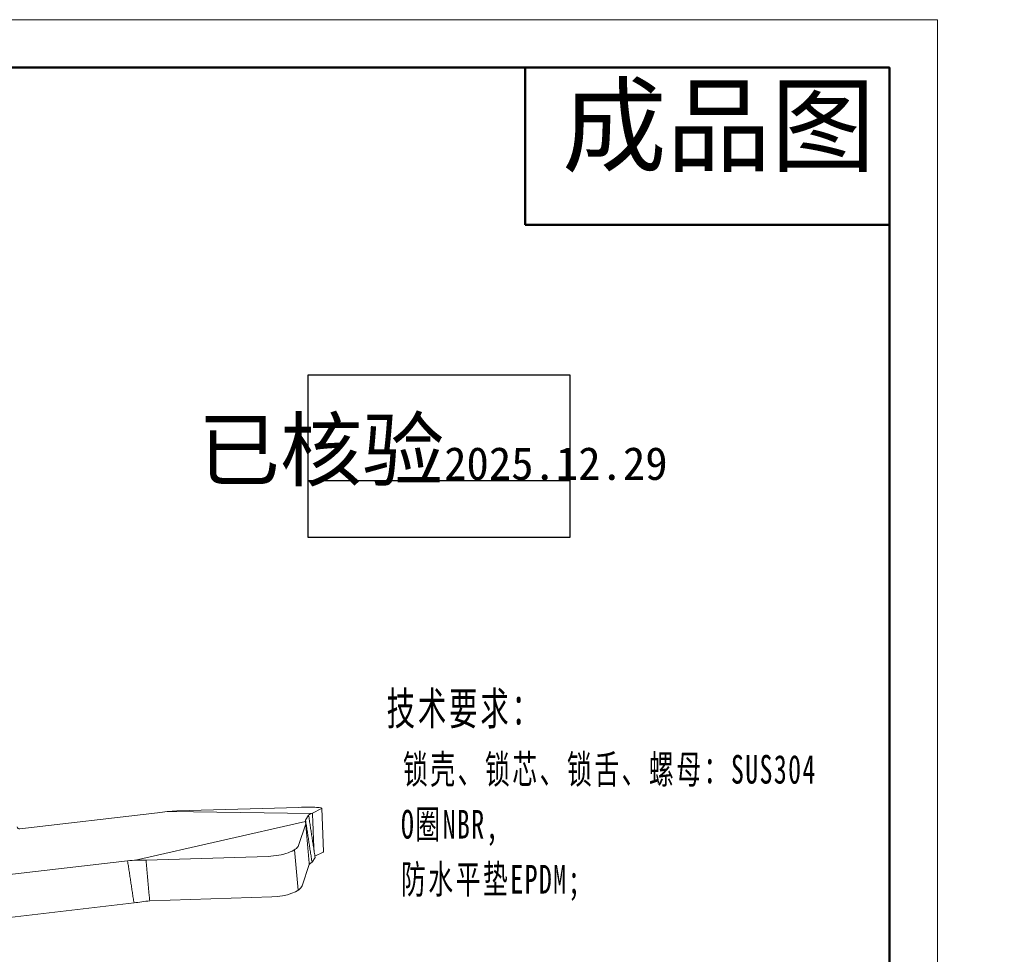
# Model space of a CAD drawing. Header units: millimetres. Extents: x 2401 to 2667, y 1633 to 1817.
# Tile 10 of 10: x 2577 to 2667, y 1731 to 1817. Entities that reach past the tile are written whole.
import ezdxf

# ---------------------------------------------------------------- set-up
doc = ezdxf.new("R2010")
doc.units = ezdxf.units.MM
doc.layers.add('1', color=7, linetype='Continuous', true_color=0xffffff)
for name, color, linetype, lineweight in [('尺寸线层', 3, 'Continuous', 18), ('粗实线层', 7, 'Continuous', 50), ('细实线层', 3, 'Continuous', 18)]:
    doc.layers.add(name, color=color, linetype=linetype, lineweight=lineweight)
doc.styles.get("Standard").update_dxf_attribs({"font": 'arial.ttf'})
doc.styles.add('TEXTSTYLE_2', font='arial.ttf')
doc.styles.add('标准', font='txt', dxfattribs={"width": 0.667})

msp = doc.modelspace()

# ---------------------------------------------------------------- linework, layer by layer
at = {"layer": '1', "color": 7, "linetype": 'Continuous', "lineweight": 18}
for p, q in [((2602.586, 1744.814), (2591.421, 1744.485)), ((2589.642, 1744.313), (2577.012, 1742.843)), ((2603.204, 1743.649), (2603.486, 1744.099)), ((2603.836, 1744.293), (2604.666, 1744.698)), ((2604.859, 1740.74), (2604.696, 1744.727)), ((2602.556, 1741.327), (2603.215, 1743.302)), ((2588.589, 1739.961), (2599.775, 1740.324)), ((2604.061, 1740.337), (2604.828, 1740.711)), ((2574.264, 1738.453), (2586.894, 1739.924)), ((2602.888, 1737.612), (2603.548, 1739.587)), ((2603.796, 1739.778), (2604.078, 1740.228)), ((2574.857, 1734.582), (2587.486, 1736.053)), ((2588.922, 1736.246), (2600.108, 1736.609))]:
    msp.add_line(p, q, dxfattribs=at)
at = {"layer": '1', "color": 7, "linetype": 'Continuous', "lineweight": 13}
for p, q in [((2603.704, 1744.244), (2590.762, 1744.444)), ((2603.206, 1743.523), (2587.618, 1739.963)), ((2602.2, 1740.933), (2602.533, 1737.218))]:
    msp.add_line(p, q, dxfattribs=at)
at = {"layer": '1', "color": 7, "linetype": 'Continuous', "lineweight": 18}
for centre, major_axis, ratio, start_param, end_param in [((2602.198, 1744.625), (-2.498, -0.102), 0.070179, 2.982703, 4.5535), ((2576.983, 1743.036), (0.17, -0.106), 0.96409, 3.834743, 5.40554), ((2600.084, 1741.247), (-2.49, -0.223), 0.361304, 1.414386, 2.985183), ((2602.361, 1740.638), (2.498, 0.102), 0.070179, 6.124296, 6.283192), ((2600.416, 1737.532), (2.49, 0.223), 0.361304, 4.555979, 6.126775)]:
    msp.add_ellipse(centre, major_axis=major_axis, ratio=ratio, start_param=start_param, end_param=end_param, dxfattribs=at)
for points, degree in [([(2589.642, 1744.313), (2590.231, 1744.403), (2590.825, 1744.461), (2591.421, 1744.485)], 3), ([(2603.836, 1744.293), (2603.716, 1744.261), (2603.599, 1744.196), (2603.486, 1744.099)], 3), ([(2603.486, 1744.099), (2604.078, 1740.228)], 1), ([(2603.836, 1744.293), (2603.971, 1740.965)], 1), ([(2603.204, 1743.649), (2603.203, 1743.565), (2603.208, 1743.449), (2603.215, 1743.302)], 3), ([(2603.204, 1743.649), (2603.796, 1739.778)], 1), ([(2603.215, 1743.302), (2603.548, 1739.587)], 1), ([(2603.994, 1740.775), (2603.971, 1740.965)], 1), ([(2588.589, 1739.961), (2588.02, 1739.98), (2587.455, 1739.968), (2586.894, 1739.924)], 3), ([(2587.486, 1736.053), (2586.894, 1739.924)], 1), ([(2588.922, 1736.246), (2588.589, 1739.961)], 1), ([(2603.796, 1739.778), (2603.712, 1739.727), (2603.629, 1739.663), (2603.548, 1739.587)], 3), ([(2588.922, 1736.246), (2588.442, 1736.194), (2587.963, 1736.13), (2587.486, 1736.053)], 3)]:
    msp.add_open_spline(points, degree=degree, dxfattribs=at)
at = {"layer": 'Defpoints', "color": 1}
msp.add_line((2603.449, 1774.769), (2627.418, 1774.769), dxfattribs=at)
msp.add_lwpolyline([(2603.449, 1784.425), (2627.418, 1784.425), (2627.418, 1769.548), (2603.449, 1769.548)], close=True, dxfattribs=at)
at = {"layer": '粗实线层'}
for p, q in [((2623.32, 1812.587), (2623.32, 1798.187)), ((2623.32, 1798.187), (2656.708, 1798.187))]:
    msp.add_line(p, q, dxfattribs=at)
msp.add_lwpolyline([(2416.197, 1812.587), (2656.708, 1812.587), (2656.708, 1636.011), (2416.197, 1636.011)], close=True, dxfattribs=at)
at = {"layer": '细实线层'}
msp.add_lwpolyline([(2400.56, 1816.973), (2661.095, 1816.973), (2661.095, 1632.757), (2400.56, 1632.757)], close=True, dxfattribs=at)

# ---------------------------------------------------------------- texts
at = {"color": 3, "linetype": 'Continuous', "insert": (2626.704, 1810.808), "char_height": 7.0178, "width": 30.83982, "attachment_point": 1, "line_spacing_factor": 0.9, "style": 'TEXTSTYLE_2'}
msp.add_mtext('成品图', dxfattribs=at)
at = {"layer": 'Defpoints', "color": 1, "insert": (2614.865, 1777.264), "char_height": 5.51181, "attachment_point": 5}
msp.add_mtext_dynamic_manual_height_columns('{\\fSimSun|b0|i0|c134|p34;已核验\\H0.5461x;2025.12.29}', width=43.48818, gutter_width=1, heights=[44.644], dxfattribs=at)
at = {"layer": '尺寸线层', "insert": (2610.634, 1755.366), "char_height": 2.625, "width": 85.30841, "attachment_point": 1, "line_spacing_factor": 1.15057, "style": '标准'}
msp.add_mtext('{\\H1.14286x;\\T1.1;技术要求：\\P \\H0.875x;锁壳、锁芯、锁舌、螺母：SUS304^I\\P O圈NBR,\\P 防水平垫EPDM;\\P\\P\\H1.14286x;性能参数：\\P \\H0.875x;IP等级：IP65;\\P 解锁扭矩：小于等于0.79N/M;\\P 极限载荷：700N;\\P 固定螺丝扭矩：小于等于9N/M;\\P 固定螺母扭矩：不大于19N/m;\\P 门板厚度：Ts=1-45mm;\\P\\H1.14286x;功能：\\P旋转90度开关门。}', dxfattribs=at)

doc.saveas('drawing.dxf')
